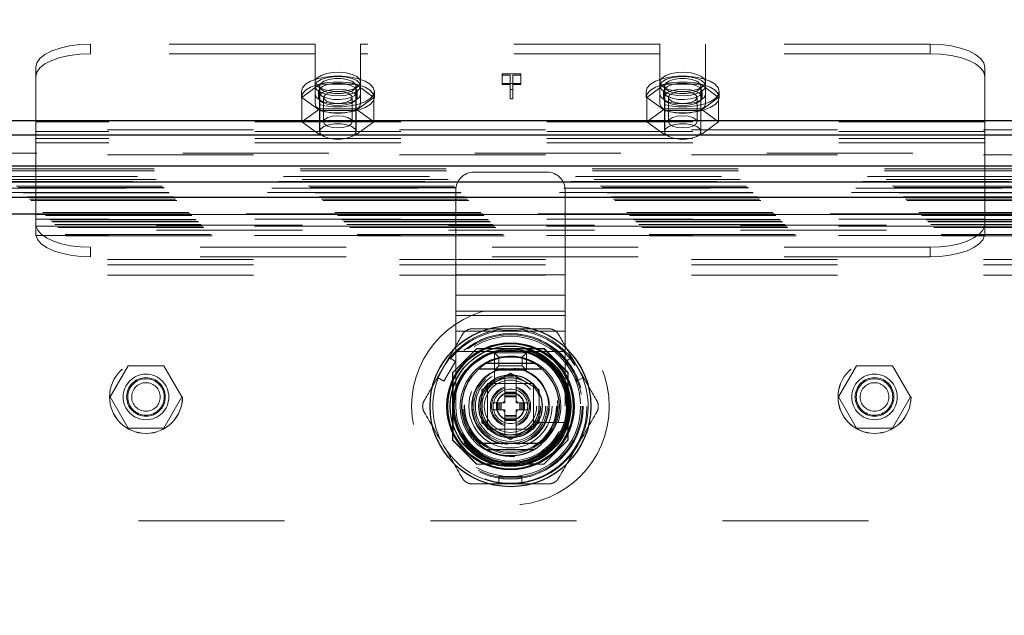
# Model space of a CAD drawing. Header units: inches. Extents: x 0.2 to 10.8, y 0.2 to 8.2.
# Tile 46 of 86: x 3.273 to 3.948, y 5.041 to 5.449. Entities that reach past the tile are written whole.
import ezdxf

# ---------------------------------------------------------------- set-up
doc = ezdxf.new("R2010")
doc.units = ezdxf.units.IN
doc.header["$MEASUREMENT"] = 0
doc.linetypes.add('HIDDEN', pattern=[0.075, 0.05, -0.025])
doc.layers.add('DIMENSIONS', color=140, linetype='Continuous')
doc.layers.add('SLD-0', color=179, linetype='Continuous')
doc.styles.add('SLDTEXTSTYLE0', font='TXT', dxfattribs={"width": 0.7})
doc.dimstyles.new('SLDDIMSTYLE0', dxfattribs={"dimtxt": 0.084961, "dimasz": 0.13, "dimexe": 0, "dimexo": 0.0625, "dimgap": 0.02124, "dimtad": 0, "dimtih": 1, "dimtoh": 1, "dimlfac": 10, "dimrnd": 1e-09, "dimzin": 12, "dimdsep": 46, "dimtxsty": 'SLDTEXTSTYLE0', "dimsah": 1, "dimcen": 0.09, "dimadec": 0, "dimazin": 3, "dimtfac": 1, "dimtofl": 0, "dimtmove": 0, "dimatfit": 3, "dimfxl": 0, "dimfrac": 2, "dimtolj": 1, "dimtzin": 12, "dimarcsym": 0})

# ---------------------------------------------------------------- blocks, each defined once
blk = doc.blocks.new('_D')
at = {"layer": 'DIMENSIONS'}
for p, q in [((2.90067, 5.09079), (2.90067, 6.14808)), ((4.3181, 5.09079), (4.3181, 6.14808)), ((2.90067, 6.02308), (3.33208, 6.02308)), ((3.44721, 6.02308), (3.41868, 6.02308)), ((3.41868, 6.02308), (3.41868, 5.88805)), ((3.77036, 6.02308), (3.79889, 6.02308)), ((3.79889, 6.02308), (3.79889, 5.88805)), ((4.3181, 6.02308), (3.88549, 6.02308)), ((3.41868, 5.88805), (3.44721, 5.88805)), ((3.79889, 5.88805), (3.77036, 5.88805))]:
    blk.add_line(p, q, dxfattribs=at)
for points in [[(2.90067, 6.02308), (3.03067, 6.00308), (3.03067, 6.04308)], [(4.3181, 6.02308), (4.1881, 6.04308), (4.1881, 6.00308)]]:
    blk.add_solid(points, dxfattribs=at)
at = {"layer": 'DIMENSIONS', "char_height": 0.083333, "attachment_point": 1, "style": 'SLDTEXTSTYLE0'}
for s, insert in [('14.17', (3.44721, 6.14952)), ('360.0', (3.44721, 5.99547))]:
    blk.add_mtext(s, dxfattribs=dict(at, insert=insert))

msp = doc.modelspace()

# ---------------------------------------------------------------- linework, layer by layer
at = {"layer": 'SLD-0', "linetype": 'HIDDEN', "lineweight": 18}
for p, q in [((3.475682, 5.432259), (3.321907, 5.432259)), ((3.321907, 5.425734), (3.321907, 5.432259)), ((3.475682, 5.397921), (3.475682, 5.432259)), ((3.506932, 5.397921), (3.506932, 5.432259)), ((3.711882, 5.432259), (3.506932, 5.432259)), ((3.711882, 5.397921), (3.711882, 5.432259)), ((3.743132, 5.397921), (3.743132, 5.432259)), ((3.896907, 5.432259), (3.743132, 5.432259)), ((3.896907, 5.432259), (3.896907, 5.425734)), ((3.475682, 5.425734), (3.321907, 5.425734)), ((3.711882, 5.425734), (3.506932, 5.425734)), ((3.896907, 5.425734), (3.743132, 5.425734)), ((3.284407, 5.378925), (3.284407, 5.416411)), ((3.934407, 5.378925), (3.934407, 5.416411)), ((3.603837, 5.411847), (3.616694, 5.411847)), ((3.603837, 5.41108), (3.603837, 5.411847)), ((3.609319, 5.41108), (3.603837, 5.41108)), ((3.603837, 5.41108), (3.603837, 5.404554)), ((3.609319, 5.401281), (3.609319, 5.41108)), ((3.611095, 5.41108), (3.611095, 5.401281)), ((3.616694, 5.41108), (3.611095, 5.41108)), ((3.616694, 5.411847), (3.616694, 5.41108)), ((3.616694, 5.41108), (3.616694, 5.404554)), ((3.479009, 5.404779), (3.466712, 5.395777)), ((3.478807, 5.403549), (3.478807, 5.372395)), ((3.503604, 5.404779), (3.479009, 5.404779)), ((3.479009, 5.404779), (3.479009, 5.388012)), ((3.515902, 5.395777), (3.503604, 5.404779)), ((3.503604, 5.404779), (3.503604, 5.388012)), ((3.503807, 5.372395), (3.503807, 5.403549)), ((3.616694, 5.405321), (3.603837, 5.405321)), ((3.603837, 5.404554), (3.609319, 5.404554)), ((3.611095, 5.404554), (3.616694, 5.404554)), ((3.715209, 5.404779), (3.702912, 5.395777)), ((3.715007, 5.403549), (3.715007, 5.372395)), ((3.739804, 5.404779), (3.715209, 5.404779)), ((3.715209, 5.404779), (3.715209, 5.388012)), ((3.752102, 5.395777), (3.739804, 5.404779)), ((3.739804, 5.404779), (3.739804, 5.388012)), ((3.740007, 5.372395), (3.740007, 5.403549)), ((3.466307, 5.399856), (3.466307, 5.395777)), ((3.466712, 5.395777), (3.466712, 5.379011)), ((3.466712, 5.395777), (3.479009, 5.386776)), ((3.475682, 5.397921), (3.475682, 5.391396)), ((3.478057, 5.399856), (3.478057, 5.395777)), ((3.481512, 5.395777), (3.481512, 5.379011)), ((3.501102, 5.379011), (3.501102, 5.395777)), ((3.503604, 5.386776), (3.515902, 5.395777)), ((3.504557, 5.395777), (3.504557, 5.399856)), ((3.506932, 5.397921), (3.506932, 5.391396)), ((3.515902, 5.395777), (3.515902, 5.379011)), ((3.516307, 5.395777), (3.516307, 5.399856)), ((3.611095, 5.401281), (3.609319, 5.401281)), ((3.609319, 5.401281), (3.609319, 5.394756)), ((3.611095, 5.401281), (3.611095, 5.394756)), ((3.702507, 5.399856), (3.702507, 5.395777)), ((3.702912, 5.395777), (3.702912, 5.379011)), ((3.702912, 5.395777), (3.715209, 5.386776)), ((3.711882, 5.397921), (3.711882, 5.391396)), ((3.714257, 5.399856), (3.714257, 5.395777)), ((3.717712, 5.395777), (3.717712, 5.379011)), ((3.737302, 5.379011), (3.737302, 5.395777)), ((3.739804, 5.386776), (3.752102, 5.395777)), ((3.740757, 5.395777), (3.740757, 5.399856)), ((3.743132, 5.397921), (3.743132, 5.391396)), ((3.752102, 5.395777), (3.752102, 5.379011)), ((3.752507, 5.395777), (3.752507, 5.399856)), ((3.609319, 5.394756), (3.611095, 5.394756)), ((3.479009, 5.388012), (3.466712, 5.379011)), ((3.503604, 5.388012), (3.479009, 5.388012)), ((3.479009, 5.386776), (3.479009, 5.370009)), ((3.479009, 5.386776), (3.503604, 5.386776)), ((3.515902, 5.379011), (3.503604, 5.388012)), ((3.503604, 5.386776), (3.503604, 5.370009)), ((3.715209, 5.388012), (3.702912, 5.379011)), ((3.739804, 5.388012), (3.715209, 5.388012)), ((3.715209, 5.386776), (3.715209, 5.370009)), ((3.715209, 5.386776), (3.739804, 5.386776)), ((3.752102, 5.379011), (3.739804, 5.388012)), ((3.739804, 5.386776), (3.739804, 5.370009)), ((3.934407, 5.378925), (3.284407, 5.378925)), ((3.284407, 5.364572), (3.284407, 5.378925)), ((3.466712, 5.379011), (3.479009, 5.370009)), ((3.503604, 5.370009), (3.515902, 5.379011)), ((3.702912, 5.379011), (3.715209, 5.370009)), ((3.739804, 5.370009), (3.752102, 5.379011)), ((3.934407, 5.364572), (3.934407, 5.378925)), ((2.733607, 5.373459), (4.485207, 5.373459)), ((2.733607, 5.370196), (4.485207, 5.370196)), ((3.934407, 5.372399), (3.284407, 5.372399)), ((3.479009, 5.370009), (3.503604, 5.370009)), ((3.715209, 5.370009), (3.739804, 5.370009)), ((3.934407, 5.367615), (3.284407, 5.367615)), ((3.934407, 5.364572), (3.284407, 5.364572)), ((3.284407, 5.312369), (3.284407, 5.364572)), ((3.934407, 5.312369), (3.934407, 5.364572)), ((4.485207, 5.357586), (2.733607, 5.357586)), ((2.733607, 5.356467), (4.485207, 5.356467)), ((4.553997, 5.341514), (2.664768, 5.341514)), ((2.6656, 5.346863), (4.553165, 5.346863)), ((2.665728, 5.345503), (4.553037, 5.345503)), ((3.634544, 5.344532), (3.584544, 5.344532)), ((2.666799, 5.339421), (4.551966, 5.339421)), ((4.550785, 5.338234), (2.667962, 5.338234)), ((2.671299, 5.334921), (4.547466, 5.334921)), ((2.672276, 5.333945), (4.546489, 5.333945)), ((2.672455, 5.333765), (4.54631, 5.333765)), ((4.546032, 5.333492), (2.672748, 5.333492)), ((2.675576, 5.330641), (4.543195, 5.330641)), ((4.543096, 5.330612), (2.675669, 5.330612)), ((2.675856, 5.330365), (4.542909, 5.330365)), ((2.678638, 5.327582), (4.540126, 5.327582)), ((3.572044, 5.274117), (3.572044, 5.332032)), ((3.647044, 5.274117), (3.647044, 5.332032)), ((2.678871, 5.327317), (4.539893, 5.327317)), ((4.539562, 5.327067), (2.679203, 5.327067)), ((2.680201, 5.326019), (4.538564, 5.326019)), ((2.681078, 5.325142), (4.537687, 5.325142)), ((2.689339, 5.316881), (4.529426, 5.316881)), ((2.690339, 5.315881), (4.528426, 5.315881)), ((4.528408, 5.315889), (2.690364, 5.315889)), ((4.528199, 5.315691), (2.690539, 5.315691)), ((2.690839, 5.315381), (4.527926, 5.315381)), ((2.690839, 5.315381), (4.527926, 5.315381)), ((2.691339, 5.314881), (4.527426, 5.314881)), ((2.691341, 5.314866), (4.527436, 5.314866)), ((2.767166, 5.315504), (4.451666, 5.315504)), ((3.934407, 5.315412), (3.284407, 5.315412)), ((2.694089, 5.312131), (4.524676, 5.312131)), ((2.694089, 5.312131), (4.524676, 5.312131)), ((2.694378, 5.311842), (4.524387, 5.311842)), ((2.695493, 5.310727), (4.523272, 5.310727)), ((2.695839, 5.310381), (4.522926, 5.310381)), ((2.697458, 5.308737), (4.521331, 5.308737)), ((2.697508, 5.308685), (4.521242, 5.308685)), ((2.698635, 5.307586), (4.52013, 5.307586)), ((2.767166, 5.308304), (4.451666, 5.308304)), ((3.934407, 5.312369), (3.284407, 5.312369)), ((3.284407, 5.310499), (3.284407, 5.312369)), ((3.284407, 5.302781), (3.284407, 5.310499)), ((3.934278, 5.307585), (3.284535, 5.307585)), ((3.934407, 5.310499), (3.934407, 5.312369)), ((3.934407, 5.310499), (3.934407, 5.302781)), ((2.699562, 5.306658), (4.519203, 5.306658)), ((2.704471, 5.301749), (4.514294, 5.301749)), ((2.705313, 5.300869), (4.513431, 5.300869)), ((2.767166, 5.304704), (4.451666, 5.304704)), ((2.767166, 5.304704), (4.451666, 5.304704)), ((3.934278, 5.301059), (3.284535, 5.301059)), ((3.321907, 5.293047), (3.321907, 5.286521)), ((3.896907, 5.293047), (3.321907, 5.293047)), ((3.896907, 5.286521), (3.896907, 5.293047)), ((2.733607, 5.28469), (4.485207, 5.28469)), ((2.733607, 5.28469), (4.485207, 5.28469)), ((2.733607, 5.28109), (4.485207, 5.28109)), ((3.896907, 5.286521), (3.321907, 5.286521)), ((2.733607, 5.27389), (4.485207, 5.27389)), ((3.647044, 5.274117), (3.572044, 5.274117)), ((3.572044, 5.260211), (3.572044, 5.274117)), ((3.647044, 5.274117), (3.572044, 5.274117)), ((3.647044, 5.260211), (3.647044, 5.274117)), ((3.647044, 5.260211), (3.572044, 5.260211)), ((3.572044, 5.249344), (3.572044, 5.260211)), ((3.647044, 5.249344), (3.647044, 5.260211)), ((3.647044, 5.249344), (3.572044, 5.249344)), ((3.572044, 5.221532), (3.572044, 5.249344)), ((3.647044, 5.221532), (3.647044, 5.249344)), ((3.647044, 5.246306), (3.572044, 5.246306)), ((3.647044, 5.235438), (3.572044, 5.235438)), ((3.586266, 5.223404), (3.569816, 5.206954)), ((3.572044, 5.184032), (3.572044, 5.221532)), ((3.647044, 5.221532), (3.572044, 5.221532)), ((3.647044, 5.221532), (3.572044, 5.221532)), ((3.586446, 5.223584), (3.586266, 5.223404)), ((3.632465, 5.223404), (3.586266, 5.223404)), ((3.632645, 5.223584), (3.586446, 5.223584)), ((3.627587, 5.223404), (3.591504, 5.223404)), ((3.598544, 5.208782), (3.598544, 5.220782)), ((3.601544, 5.217782), (3.598544, 5.220782)), ((3.598544, 5.220782), (3.620544, 5.220782)), ((3.617544, 5.217782), (3.620544, 5.220782)), ((3.620544, 5.220782), (3.620544, 5.208782)), ((3.648916, 5.206954), (3.632465, 5.223404)), ((3.649096, 5.207134), (3.632645, 5.223584)), ((3.647044, 5.184032), (3.647044, 5.221532)), ((3.567454, 5.217428), (3.55958, 5.20379)), ((3.564011, 5.201232), (3.571885, 5.21487)), ((3.571885, 5.21487), (3.567454, 5.217428)), ((3.598522, 5.216672), (3.598522, 5.200343)), ((3.601544, 5.211782), (3.601544, 5.217782)), ((3.601544, 5.217782), (3.617544, 5.217782)), ((3.617544, 5.217782), (3.617544, 5.211782)), ((3.651638, 5.217428), (3.647206, 5.21487)), ((3.647206, 5.21487), (3.65508, 5.201232)), ((3.651638, 5.217428), (3.659512, 5.20379)), ((3.347602, 5.211754), (3.335304, 5.190454)), ((3.372197, 5.211754), (3.347602, 5.211754)), ((3.384494, 5.190454), (3.372197, 5.211754)), ((3.569816, 5.206954), (3.569816, 5.160755)), ((3.569996, 5.207134), (3.569996, 5.160935)), ((3.589861, 5.195399), (3.609546, 5.206765)), ((3.601544, 5.211782), (3.598544, 5.208782)), ((3.620544, 5.208782), (3.598544, 5.208782)), ((3.617544, 5.211782), (3.601544, 5.211782)), ((3.609546, 5.206765), (3.629231, 5.195399)), ((3.617544, 5.211782), (3.620544, 5.208782)), ((3.648916, 5.160755), (3.648916, 5.206954)), ((3.649096, 5.160935), (3.649096, 5.207134)), ((3.846568, 5.211754), (3.834271, 5.190454)), ((3.871163, 5.211754), (3.846568, 5.211754)), ((3.883461, 5.190454), (3.871163, 5.211754)), ((3.564011, 5.201232), (3.55958, 5.20379)), ((3.570176, 5.202076), (3.570176, 5.165993)), ((3.625294, 5.199782), (3.593794, 5.199782)), ((3.593794, 5.199782), (3.593794, 5.168282)), ((3.621026, 5.199782), (3.598066, 5.199782)), ((3.605609, 5.204492), (3.605609, 5.19368)), ((3.613483, 5.204492), (3.613483, 5.19368)), ((3.625294, 5.168282), (3.625294, 5.199782)), ((3.648916, 5.165993), (3.648916, 5.202076)), ((3.659512, 5.20379), (3.65508, 5.201232)), ((3.589861, 5.172669), (3.589861, 5.195399)), ((3.593798, 5.195514), (3.593798, 5.172554)), ((3.605609, 5.19368), (3.613483, 5.19368)), ((3.605609, 5.19368), (3.605609, 5.192893)), ((3.605609, 5.192893), (3.613483, 5.192893)), ((3.605609, 5.192893), (3.605609, 5.192547)), ((3.613483, 5.19368), (3.613483, 5.192893)), ((3.613483, 5.192893), (3.613483, 5.192547)), ((3.625294, 5.172554), (3.625294, 5.195514)), ((3.629231, 5.195399), (3.629231, 5.172669)), ((3.335304, 5.190454), (3.347602, 5.169154)), ((3.372197, 5.169154), (3.384494, 5.190454)), ((3.597735, 5.181672), (3.597735, 5.186397)), ((3.597735, 5.186397), (3.5999, 5.186397)), ((3.5999, 5.181672), (3.5999, 5.186397)), ((3.5999, 5.186397), (3.600687, 5.186397)), ((3.600687, 5.181672), (3.600687, 5.186397)), ((3.600687, 5.186397), (3.601033, 5.186397)), ((3.601033, 5.186397), (3.60231, 5.186397)), ((3.601033, 5.181672), (3.601033, 5.186397)), ((3.60231, 5.186397), (3.603145, 5.186397)), ((3.60231, 5.181672), (3.60231, 5.186397)), ((3.603145, 5.186397), (3.605609, 5.186397)), ((3.603145, 5.181672), (3.603145, 5.186397)), ((3.605609, 5.192547), (3.605609, 5.19127)), ((3.605609, 5.192547), (3.613483, 5.192547)), ((3.605609, 5.19127), (3.605609, 5.190435)), ((3.605609, 5.19127), (3.613483, 5.19127)), ((3.605609, 5.190435), (3.613483, 5.190435)), ((3.605609, 5.190435), (3.605609, 5.186397)), ((3.613483, 5.192547), (3.613483, 5.19127)), ((3.613483, 5.19127), (3.613483, 5.190435)), ((3.613483, 5.190435), (3.613483, 5.186397)), ((3.613483, 5.186397), (3.615946, 5.186397)), ((3.615946, 5.181672), (3.615946, 5.186397)), ((3.615946, 5.186397), (3.616781, 5.186397)), ((3.616781, 5.186397), (3.618058, 5.186397)), ((3.616781, 5.181672), (3.616781, 5.186397)), ((3.618058, 5.181672), (3.618058, 5.186397)), ((3.618058, 5.186397), (3.618404, 5.186397)), ((3.618404, 5.181672), (3.618404, 5.186397)), ((3.618404, 5.186397), (3.619191, 5.186397)), ((3.619191, 5.181672), (3.619191, 5.186397)), ((3.619191, 5.186397), (3.621357, 5.186397)), ((3.621357, 5.181672), (3.621357, 5.186397)), ((3.834271, 5.190454), (3.846568, 5.169154)), ((3.871163, 5.169154), (3.883461, 5.190454)), ((3.597735, 5.181672), (3.5999, 5.181672)), ((3.5999, 5.181672), (3.600687, 5.181672)), ((3.600687, 5.181672), (3.601033, 5.181672)), ((3.601033, 5.181672), (3.60231, 5.181672)), ((3.60231, 5.181672), (3.603145, 5.181672)), ((3.603145, 5.181672), (3.605609, 5.181672)), ((3.605609, 5.181672), (3.605609, 5.177634)), ((3.613483, 5.181672), (3.613483, 5.177634)), ((3.613483, 5.181672), (3.615946, 5.181672)), ((3.615946, 5.181672), (3.616781, 5.181672)), ((3.616781, 5.181672), (3.618058, 5.181672)), ((3.618058, 5.181672), (3.618404, 5.181672)), ((3.618404, 5.181672), (3.619191, 5.181672)), ((3.619191, 5.181672), (3.621357, 5.181672)), ((3.609546, 5.161304), (3.589861, 5.172669)), ((3.605609, 5.177634), (3.605609, 5.176799)), ((3.605609, 5.177634), (3.613483, 5.177634)), ((3.605609, 5.176799), (3.605609, 5.175522)), ((3.605609, 5.176799), (3.613483, 5.176799)), ((3.605609, 5.175522), (3.613483, 5.175522)), ((3.605609, 5.175522), (3.605609, 5.175176)), ((3.605609, 5.175176), (3.613483, 5.175176)), ((3.605609, 5.175176), (3.605609, 5.174389)), ((3.605609, 5.174389), (3.613483, 5.174389)), ((3.605609, 5.174389), (3.605609, 5.163577)), ((3.629231, 5.172669), (3.609546, 5.161304)), ((3.613483, 5.177634), (3.613483, 5.176799)), ((3.613483, 5.176799), (3.613483, 5.175522)), ((3.613483, 5.175522), (3.613483, 5.175176)), ((3.613483, 5.175176), (3.613483, 5.174389)), ((3.613483, 5.174389), (3.613483, 5.163577)), ((3.625855, 5.173011), (3.642183, 5.173011)), ((3.347602, 5.169154), (3.372197, 5.169154)), ((3.593794, 5.168282), (3.625294, 5.168282)), ((3.598066, 5.168286), (3.621026, 5.168286)), ((3.846568, 5.169154), (3.871163, 5.169154)), ((3.569816, 5.160755), (3.586266, 5.144304)), ((3.569996, 5.160935), (3.586446, 5.144484)), ((3.632465, 5.144304), (3.648916, 5.160755)), ((3.648916, 5.160755), (3.649096, 5.160935)), ((3.586266, 5.144304), (3.632465, 5.144304)), ((3.586446, 5.144484), (3.632645, 5.144484)), ((3.591504, 5.144664), (3.627587, 5.144664)), ((3.601672, 5.130885), (3.601672, 5.136002)), ((3.61742, 5.136002), (3.601672, 5.136002)), ((3.61742, 5.130885), (3.61742, 5.136002)), ((3.61742, 5.130885), (3.601672, 5.130885)), ((2.954666, 5.105504), (4.264166, 5.105504))]:
    msp.add_line(p, q, dxfattribs=at)
at = {"layer": 'SLD-0', "linetype": 'Continuous', "lineweight": 25}
for p, q in [((2.733607, 5.379985), (4.485207, 5.379985)), ((2.733607, 5.370196), (4.485207, 5.370196)), ((4.553997, 5.348604), (2.664768, 5.348604)), ((4.543096, 5.337703), (2.675669, 5.337703)), ((4.539562, 5.327067), (2.679203, 5.327067)), ((3.59312, 5.213562), (3.625971, 5.213562)), ((3.59312, 5.154507), (3.625971, 5.154507))]:
    msp.add_line(p, q, dxfattribs=at)
at = {"layer": 'SLD-0', "linetype": 'HIDDEN', "lineweight": 18, "flags": 128}
for points in [[(3.321907, 5.432259), (3.314591, 5.431955), (3.307556, 5.431053), (3.301073, 5.429588), (3.29539, 5.427617), (3.290727, 5.425216), (3.287261, 5.422476), (3.285127, 5.419503), (3.284407, 5.416411)], [(3.934407, 5.416411), (3.933686, 5.419503), (3.931552, 5.422476), (3.928087, 5.425216), (3.923423, 5.427617), (3.917741, 5.429588), (3.911257, 5.431053), (3.904223, 5.431955), (3.896907, 5.432259)], [(3.284407, 5.409885), (3.285127, 5.412977), (3.287261, 5.41595), (3.290727, 5.41869), (3.29539, 5.421092), (3.301073, 5.423063), (3.307556, 5.424527), (3.314591, 5.425429), (3.321907, 5.425734)], [(3.896907, 5.425734), (3.904223, 5.425429), (3.911257, 5.424527), (3.917741, 5.423063), (3.923423, 5.421092), (3.928087, 5.41869), (3.931552, 5.41595), (3.933686, 5.412977), (3.934407, 5.409885)], [(3.466307, 5.399856), (3.467033, 5.402384), (3.46917, 5.404766), (3.472594, 5.406862), (3.477105, 5.408551), (3.482442, 5.409735), (3.488293, 5.410344), (3.49432, 5.410344), (3.500172, 5.409735), (3.505508, 5.408551), (3.51002, 5.406862), (3.513443, 5.404766), (3.51558, 5.402384), (3.516307, 5.399856), (3.51558, 5.397327), (3.513443, 5.394946), (3.51002, 5.39285), (3.505508, 5.391161), (3.500172, 5.389977), (3.49432, 5.389367), (3.488293, 5.389367), (3.482442, 5.389977), (3.477105, 5.391161), (3.472594, 5.39285), (3.46917, 5.394946), (3.467033, 5.397327), (3.466307, 5.399856)], [(3.506932, 5.406381), (3.506238, 5.408328), (3.504217, 5.410101), (3.501049, 5.411544), (3.497015, 5.412528), (3.492474, 5.412966), (3.48783, 5.412819), (3.483494, 5.4121), (3.479853, 5.410873), (3.477229, 5.409246), (3.475856, 5.407365), (3.475856, 5.405397), (3.477229, 5.403516), (3.479853, 5.40189), (3.483494, 5.400662), (3.48783, 5.399943), (3.492474, 5.399796), (3.497015, 5.400234), (3.501049, 5.401218), (3.504217, 5.402661), (3.506238, 5.404435), (3.506932, 5.406381)], [(3.506932, 5.403549), (3.506238, 5.405495), (3.504217, 5.407269), (3.501049, 5.408712), (3.497015, 5.409696), (3.492474, 5.410134), (3.48783, 5.409987), (3.483494, 5.409268), (3.479853, 5.40804), (3.477229, 5.406414), (3.475856, 5.404533), (3.475856, 5.402565), (3.477229, 5.400684), (3.479853, 5.399057), (3.483494, 5.39783), (3.48783, 5.397111), (3.492474, 5.396964), (3.497015, 5.397402), (3.501049, 5.398386), (3.504217, 5.399829), (3.506238, 5.401603), (3.506932, 5.403549)], [(3.503807, 5.403549), (3.503053, 5.405356), (3.500882, 5.406945), (3.497557, 5.408124), (3.493477, 5.408751), (3.489136, 5.408751), (3.485057, 5.408124), (3.481731, 5.406945), (3.479561, 5.405356), (3.478807, 5.403549), (3.479561, 5.401742), (3.481731, 5.400153), (3.485057, 5.398974), (3.489136, 5.398346), (3.493477, 5.398346), (3.497557, 5.398974), (3.500882, 5.400153), (3.503053, 5.401742), (3.503807, 5.403549)], [(3.702507, 5.399856), (3.703233, 5.402384), (3.70537, 5.404766), (3.708794, 5.406862), (3.713305, 5.408551), (3.718642, 5.409735), (3.724493, 5.410344), (3.73052, 5.410344), (3.736372, 5.409735), (3.741708, 5.408551), (3.74622, 5.406862), (3.749643, 5.404766), (3.75178, 5.402384), (3.752507, 5.399856), (3.75178, 5.397327), (3.749643, 5.394946), (3.74622, 5.39285), (3.741708, 5.391161), (3.736372, 5.389977), (3.73052, 5.389367), (3.724493, 5.389367), (3.718642, 5.389977), (3.713305, 5.391161), (3.708794, 5.39285), (3.70537, 5.394946), (3.703233, 5.397327), (3.702507, 5.399856)], [(3.743132, 5.406381), (3.742438, 5.408328), (3.740417, 5.410101), (3.737249, 5.411544), (3.733215, 5.412528), (3.728674, 5.412966), (3.72403, 5.412819), (3.719694, 5.4121), (3.716053, 5.410873), (3.713429, 5.409246), (3.712056, 5.407365), (3.712056, 5.405397), (3.713429, 5.403516), (3.716053, 5.40189), (3.719694, 5.400662), (3.72403, 5.399943), (3.728674, 5.399796), (3.733215, 5.400234), (3.737249, 5.401218), (3.740417, 5.402661), (3.742438, 5.404435), (3.743132, 5.406381)], [(3.743132, 5.403549), (3.742438, 5.405495), (3.740417, 5.407269), (3.737249, 5.408712), (3.733215, 5.409696), (3.728674, 5.410134), (3.72403, 5.409987), (3.719694, 5.409268), (3.716053, 5.40804), (3.713429, 5.406414), (3.712056, 5.404533), (3.712056, 5.402565), (3.713429, 5.400684), (3.716053, 5.399057), (3.719694, 5.39783), (3.72403, 5.397111), (3.728674, 5.396964), (3.733215, 5.397402), (3.737249, 5.398386), (3.740417, 5.399829), (3.742438, 5.401603), (3.743132, 5.403549)], [(3.740007, 5.403549), (3.739253, 5.405356), (3.737082, 5.406945), (3.733757, 5.408124), (3.729677, 5.408751), (3.725336, 5.408751), (3.721257, 5.408124), (3.717931, 5.406945), (3.715761, 5.405356), (3.715007, 5.403549), (3.715761, 5.401742), (3.717931, 5.400153), (3.721257, 5.398974), (3.725336, 5.398346), (3.729677, 5.398346), (3.733757, 5.398974), (3.737082, 5.400153), (3.739253, 5.401742), (3.740007, 5.403549)], [(3.466307, 5.395777), (3.467033, 5.398306), (3.46917, 5.400687), (3.472594, 5.402784), (3.477105, 5.404473), (3.482442, 5.405656), (3.488293, 5.406266), (3.49432, 5.406266), (3.500172, 5.405656), (3.505508, 5.404473), (3.51002, 5.402784), (3.513443, 5.400687), (3.51558, 5.398306), (3.516307, 5.395777), (3.51558, 5.393249), (3.513443, 5.390867), (3.51002, 5.388771), (3.505508, 5.387082), (3.500172, 5.385898), (3.49432, 5.385289), (3.488293, 5.385289), (3.482442, 5.385898), (3.477105, 5.387082), (3.472594, 5.388771), (3.46917, 5.390867), (3.467033, 5.393249), (3.466307, 5.395777)], [(3.478057, 5.399856), (3.478775, 5.401674), (3.480851, 5.403295), (3.48406, 5.404544), (3.488054, 5.405284), (3.492401, 5.405436), (3.496629, 5.404984), (3.500281, 5.403976), (3.50296, 5.402521), (3.504376, 5.400777), (3.504376, 5.398934), (3.50296, 5.397191), (3.500281, 5.395736), (3.496629, 5.394728), (3.492401, 5.394275), (3.488054, 5.394427), (3.48406, 5.395168), (3.480851, 5.396416), (3.478775, 5.398038), (3.478057, 5.399856)], [(3.702507, 5.395777), (3.703233, 5.398306), (3.70537, 5.400687), (3.708794, 5.402784), (3.713305, 5.404473), (3.718642, 5.405656), (3.724493, 5.406266), (3.73052, 5.406266), (3.736372, 5.405656), (3.741708, 5.404473), (3.74622, 5.402784), (3.749643, 5.400687), (3.75178, 5.398306), (3.752507, 5.395777), (3.75178, 5.393249), (3.749643, 5.390867), (3.74622, 5.388771), (3.741708, 5.387082), (3.736372, 5.385898), (3.73052, 5.385289), (3.724493, 5.385289), (3.718642, 5.385898), (3.713305, 5.387082), (3.708794, 5.388771), (3.70537, 5.390867), (3.703233, 5.393249), (3.702507, 5.395777)], [(3.714257, 5.399856), (3.714975, 5.401674), (3.717051, 5.403295), (3.72026, 5.404544), (3.724254, 5.405284), (3.728601, 5.405436), (3.732829, 5.404984), (3.736481, 5.403976), (3.73916, 5.402521), (3.740576, 5.400777), (3.740576, 5.398934), (3.73916, 5.397191), (3.736481, 5.395736), (3.732829, 5.394728), (3.728601, 5.394275), (3.724254, 5.394427), (3.72026, 5.395168), (3.717051, 5.396416), (3.714975, 5.398038), (3.714257, 5.399856)], [(3.506932, 5.397921), (3.506167, 5.395881), (3.503948, 5.39404), (3.500491, 5.392579), (3.496135, 5.391641), (3.491307, 5.391318), (3.486478, 5.391641), (3.482123, 5.392579), (3.478666, 5.39404), (3.476447, 5.395881), (3.475682, 5.397921)], [(3.478057, 5.395777), (3.478775, 5.397596), (3.480851, 5.399217), (3.48406, 5.400465), (3.488054, 5.401206), (3.492401, 5.401358), (3.496629, 5.400905), (3.500281, 5.399897), (3.50296, 5.398442), (3.504376, 5.396699), (3.504376, 5.394856), (3.50296, 5.393112), (3.500281, 5.391658), (3.496629, 5.390649), (3.492401, 5.390197), (3.488054, 5.390349), (3.48406, 5.391089), (3.480851, 5.392338), (3.478775, 5.393959), (3.478057, 5.395777)], [(3.496204, 5.399362), (3.492585, 5.399881), (3.488772, 5.399776), (3.485344, 5.399061), (3.482824, 5.397847), (3.481596, 5.396318), (3.481846, 5.394706), (3.483536, 5.393257), (3.486409, 5.392192), (3.490028, 5.391673), (3.493842, 5.391779), (3.49727, 5.392493), (3.49979, 5.393708), (3.501018, 5.395237), (3.500768, 5.396849), (3.499078, 5.398297), (3.496204, 5.399362)], [(3.743132, 5.397921), (3.742367, 5.395881), (3.740148, 5.39404), (3.736691, 5.392579), (3.732335, 5.391641), (3.727507, 5.391318), (3.722678, 5.391641), (3.718323, 5.392579), (3.714866, 5.39404), (3.712647, 5.395881), (3.711882, 5.397921)], [(3.714257, 5.395777), (3.714975, 5.397596), (3.717051, 5.399217), (3.72026, 5.400465), (3.724254, 5.401206), (3.728601, 5.401358), (3.732829, 5.400905), (3.736481, 5.399897), (3.73916, 5.398442), (3.740576, 5.396699), (3.740576, 5.394856), (3.73916, 5.393112), (3.736481, 5.391658), (3.732829, 5.390649), (3.728601, 5.390197), (3.724254, 5.390349), (3.72026, 5.391089), (3.717051, 5.392338), (3.714975, 5.393959), (3.714257, 5.395777)], [(3.732404, 5.399362), (3.728785, 5.399881), (3.724972, 5.399776), (3.721544, 5.399061), (3.719024, 5.397847), (3.717796, 5.396318), (3.718046, 5.394706), (3.719736, 5.393257), (3.722609, 5.392192), (3.726228, 5.391673), (3.730042, 5.391779), (3.73347, 5.392493), (3.73599, 5.393708), (3.737218, 5.395237), (3.736968, 5.396849), (3.735278, 5.398297), (3.732404, 5.399362)], [(3.506932, 5.391396), (3.506167, 5.389355), (3.503948, 5.387515), (3.500491, 5.386054), (3.496135, 5.385116), (3.491307, 5.384793), (3.486478, 5.385116), (3.482123, 5.386054), (3.478666, 5.387515), (3.476447, 5.389355), (3.475682, 5.391396)], [(3.711882, 5.391396), (3.712647, 5.389355), (3.714866, 5.387515), (3.718323, 5.386054), (3.722678, 5.385116), (3.727507, 5.384793), (3.732335, 5.385116), (3.736691, 5.386054), (3.740148, 5.387515), (3.742367, 5.389355), (3.743132, 5.391396)], [(3.501102, 5.379011), (3.500356, 5.380595), (3.498233, 5.381938), (3.495055, 5.382835), (3.491307, 5.38315), (3.487558, 5.382835), (3.484381, 5.381938), (3.482257, 5.380595), (3.481512, 5.379011), (3.482257, 5.377427), (3.484381, 5.376084), (3.487558, 5.375186), (3.491307, 5.374871), (3.495055, 5.375186), (3.498233, 5.376084), (3.500356, 5.377427), (3.501102, 5.379011)], [(3.737302, 5.379011), (3.736556, 5.380595), (3.734433, 5.381938), (3.731255, 5.382835), (3.727507, 5.38315), (3.723758, 5.382835), (3.720581, 5.381938), (3.718457, 5.380595), (3.717712, 5.379011), (3.718457, 5.377427), (3.720581, 5.376084), (3.723758, 5.375186), (3.727507, 5.374871), (3.731255, 5.375186), (3.734433, 5.376084), (3.736556, 5.377427), (3.737302, 5.379011)], [(3.503807, 5.372395), (3.503053, 5.374201), (3.500882, 5.37579), (3.497557, 5.37697), (3.493477, 5.377597), (3.489136, 5.377597), (3.485057, 5.37697), (3.481731, 5.37579), (3.479561, 5.374201), (3.478807, 5.372395), (3.479561, 5.370588), (3.481731, 5.368999), (3.485057, 5.36782), (3.489136, 5.367192), (3.493477, 5.367192), (3.497557, 5.36782), (3.500882, 5.368999), (3.503053, 5.370588), (3.503807, 5.372395)], [(3.740007, 5.372395), (3.739253, 5.374201), (3.737082, 5.37579), (3.733757, 5.37697), (3.729677, 5.377597), (3.725336, 5.377597), (3.721257, 5.37697), (3.717931, 5.37579), (3.715761, 5.374201), (3.715007, 5.372395), (3.715761, 5.370588), (3.717931, 5.368999), (3.721257, 5.36782), (3.725336, 5.367192), (3.729677, 5.367192), (3.733757, 5.36782), (3.737082, 5.368999), (3.739253, 5.370588), (3.740007, 5.372395)], [(3.284535, 5.307585), (3.285753, 5.304687), (3.288218, 5.301933), (3.291846, 5.299421), (3.29651, 5.297235), (3.302051, 5.295451), (3.308276, 5.294131), (3.314972, 5.29332), (3.321907, 5.293047)], [(3.896907, 5.293047), (3.903842, 5.29332), (3.910538, 5.294131), (3.916763, 5.295451), (3.922304, 5.297235), (3.926968, 5.299421), (3.930595, 5.301933), (3.933061, 5.304687), (3.934278, 5.307585)], [(3.321907, 5.286521), (3.314972, 5.286795), (3.308276, 5.287605), (3.302051, 5.288925), (3.29651, 5.290709), (3.291846, 5.292895), (3.288218, 5.295408), (3.285753, 5.298161), (3.284535, 5.301059)], [(3.934278, 5.301059), (3.933061, 5.298161), (3.930595, 5.295408), (3.926968, 5.292895), (3.922304, 5.290709), (3.916763, 5.288925), (3.910538, 5.287605), (3.903842, 5.286795), (3.896907, 5.286521)], [(3.567962, 5.217135), (3.567379, 5.21639), (3.563517, 5.210609)], [(3.655575, 5.210609), (3.651712, 5.21639), (3.65113, 5.217135)], [(3.563517, 5.210609), (3.560442, 5.204374), (3.560088, 5.203497)], [(3.659004, 5.203497), (3.65865, 5.204374), (3.655575, 5.210609)], [(3.601672, 5.131471), (3.602608, 5.131339), (3.609546, 5.130885)], [(3.609546, 5.130885), (3.616483, 5.131339), (3.61742, 5.131471)]]:
    msp.add_lwpolyline(points, dxfattribs=at)
at = {"layer": 'SLD-0', "linetype": 'HIDDEN', "lineweight": 18}
for centre, radius in [((3.609546, 5.184034), 0.0677), ((3.609416, 5.183804), 0.0525), ((3.609546, 5.184034), 0.049839), ((3.609546, 5.184034), 0.049803), ((3.609546, 5.184034), 0.049072), ((3.609546, 5.184034), 0.048031), ((3.609546, 5.184034), 0.043504), ((3.609546, 5.184034), 0.043307), ((3.609546, 5.184034), 0.040551), ((3.609546, 5.184034), 0.04011), ((3.609546, 5.184034), 0.038386), ((3.359899, 5.190454), 0.025), ((3.359932, 5.190504), 0.025), ((3.609546, 5.184034), 0.03248), ((3.609546, 5.184034), 0.031693), ((3.609546, 5.184034), 0.031693), ((3.609546, 5.184034), 0.031496), ((3.858866, 5.190454), 0.025), ((3.858899, 5.190504), 0.025), ((3.609546, 5.184034), 0.028543), ((3.609546, 5.184034), 0.025197), ((3.609546, 5.184034), 0.024016), ((3.359899, 5.190454), 0.015625), ((3.359899, 5.190454), 0.01325), ((3.359899, 5.190454), 0.0125), ((3.359899, 5.190454), 0.009795), ((3.609546, 5.184034), 0.020669), ((3.609546, 5.184034), 0.019685), ((3.609546, 5.184034), 0.019488), ((3.609546, 5.184034), 0.017913), ((3.858866, 5.190454), 0.015625), ((3.858866, 5.190454), 0.01325), ((3.858866, 5.190454), 0.0125), ((3.858866, 5.190454), 0.009795), ((3.609546, 5.184034), 0.011811), ((3.609546, 5.184034), 0.009679), ((3.609546, 5.184034), 0.009396)]:
    msp.add_circle(centre, radius, dxfattribs=at)
at = {"layer": 'SLD-0', "linetype": 'Continuous', "lineweight": 25}
for radius in [0.055118, 0.043538, 0.042981, 0.041339, 0.03937, 0.038526, 0.021654]:
    msp.add_circle((3.609546, 5.184034), radius, dxfattribs=at)
at = {"layer": 'SLD-0', "linetype": 'HIDDEN', "lineweight": 18}
for centre, radius, start, end in [((3.584544, 5.332032), 0.0125, 90, 180), ((3.634544, 5.332032), 0.0125, 0, 90), ((3.609546, 5.184034), 0.05315, 90, 141.480376), ((3.609546, 5.184034), 0.05315, 38.519624, 90), ((3.609546, 5.184034), 0.034449, 108.662925, 341.337075), ((3.609546, 5.184034), 0.034449, 341.337075, 108.662925), ((3.609546, 5.184034), 0.026575, 100.98225, 257.559153), ((3.609546, 5.184034), 0.026181, 97.352847, 265.552299), ((3.609546, 5.184034), 0.026181, 0, 84.241248), ((3.609546, 5.184034), 0.026575, 0, 79.259312), ((3.609546, 5.184034), 0.05315, 158.519624, 210), ((3.609546, 5.184034), 0.020763, 100.930248, 101.454093), ((3.609546, 5.184034), 0.020763, 78.545907, 79.069752), ((3.609546, 5.184034), 0.05315, 330, 21.480376), ((3.609546, 5.184034), 0.020763, 138.545907, 161.454093), ((3.609546, 5.184034), 0.01378, 106.60155, 253.39845), ((3.609546, 5.184034), 0.012992, 107.639701, 252.360299), ((3.609546, 5.184034), 0.01378, 286.60155, 73.39845), ((3.609546, 5.184034), 0.012992, 287.639701, 72.360299), ((3.609546, 5.184034), 0.020763, 18.545907, 41.454093), ((3.609546, 5.184034), 0.005496, 135.752499, 154.545168), ((3.609546, 5.184034), 0.005496, 25.454832, 44.247501), ((3.609544, 5.184032), 0.0375, 180, 0), ((3.609546, 5.184034), 0.005496, 205.454832, 224.247501), ((3.609546, 5.184034), 0.005496, 315.752499, 334.545168), ((3.609546, 5.184034), 0.026181, 279.036928, 0), ((3.609546, 5.184034), 0.026575, 281.900537, 0), ((3.609546, 5.184034), 0.020763, 198.545907, 221.454093), ((3.609546, 5.184034), 0.020763, 318.545907, 341.454093), ((3.609546, 5.184034), 0.020763, 258.545907, 259.069752), ((3.609546, 5.184034), 0.020763, 280.930248, 281.454093), ((3.609546, 5.184034), 0.05315, 210, 261.480376), ((3.609546, 5.184034), 0.05315, 278.519624, 330)]:
    msp.add_arc(centre, radius, start, end, dxfattribs=at)
at = {"layer": 'SLD-0', "linetype": 'Continuous', "lineweight": 25}
for radius, start, end in [(0.033789, 60.913704, 119.086296), (0.033465, 130.119167, 229.880833), (0.033465, 310.119167, 49.880833), (0.033789, 240.913704, 299.086296)]:
    msp.add_arc((3.609546, 5.184034), radius, start, end, dxfattribs=at)
at = {"layer": 'SLD-0', "linetype": 'HIDDEN', "lineweight": 18}
for points, knots in [([(3.284407, 5.310499), (3.284407, 5.310186), (3.284408, 5.309883), (3.284415, 5.309299), (3.28442, 5.309019), (3.284439, 5.308513), (3.284453, 5.30828), (3.284488, 5.307883), (3.284509, 5.307717), (3.284535, 5.307585)], [0, 0, 0, 0, 0.25, 0.25, 0.5, 0.5, 0.75, 0.75, 1, 1, 1, 1]), ([(3.934278, 5.307585), (3.934304, 5.307717), (3.934326, 5.307884), (3.934361, 5.308282), (3.934374, 5.308515), (3.934393, 5.309021), (3.934399, 5.309302), (3.934406, 5.309884), (3.934407, 5.310186), (3.934407, 5.310499)], [0, 0, 0, 0, 0.25, 0.25, 0.5, 0.5, 0.75, 0.75, 1, 1, 1, 1]), ([(3.576587, 5.233247), (3.576932, 5.233845), (3.577348, 5.234386), (3.578319, 5.235359), (3.578873, 5.235784), (3.580059, 5.23647), (3.580708, 5.236739), (3.582031, 5.237093), (3.582716, 5.237184), (3.583406, 5.237184)], [0, 0, 0, 0, 0.25, 0.25, 0.5, 0.5, 0.75, 0.75, 1, 1, 1, 1]), ([(3.635686, 5.237184), (3.636376, 5.237184), (3.637053, 5.237095), (3.638381, 5.23674), (3.639026, 5.236473), (3.640213, 5.235788), (3.640771, 5.235361), (3.641738, 5.234392), (3.64216, 5.233845), (3.642505, 5.233247)], [0, 0, 0, 0, 0.25, 0.25, 0.5, 0.5, 0.75, 0.75, 1, 1, 1, 1]), ([(3.598522, 5.220803), (3.598522, 5.220803), (3.598522, 5.22069), (3.598522, 5.220262), (3.598522, 5.219946), (3.598522, 5.219176), (3.598522, 5.218716), (3.598522, 5.217734), (3.598522, 5.217204), (3.598522, 5.216672)], [0, 0, 0, 0, 0.25, 0.25, 0.5, 0.5, 0.75, 0.75, 1, 1, 1, 1]), ([(3.550447, 5.180097), (3.550102, 5.180695), (3.549841, 5.181326), (3.549484, 5.182653), (3.549392, 5.183346), (3.549392, 5.184716), (3.549483, 5.185413), (3.549838, 5.186735), (3.550102, 5.187374), (3.550447, 5.187971)], [0, 0, 0, 0, 0.25, 0.25, 0.5, 0.5, 0.75, 0.75, 1, 1, 1, 1]), ([(3.668645, 5.187971), (3.66899, 5.187374), (3.669251, 5.186743), (3.669608, 5.185415), (3.669699, 5.184723), (3.6697, 5.183352), (3.669608, 5.182656), (3.669253, 5.181334), (3.66899, 5.180695), (3.668645, 5.180097)], [0, 0, 0, 0, 0.25, 0.25, 0.5, 0.5, 0.75, 0.75, 1, 1, 1, 1]), ([(3.642183, 5.173011), (3.642716, 5.173011), (3.643238, 5.173011), (3.644228, 5.173011), (3.644683, 5.173011), (3.645844, 5.173011), (3.646315, 5.173011), (3.646315, 5.173011)], [0, 0, 0, 0, 0.25, 0.25, 0.5, 0.5, 1, 1, 1, 1]), ([(3.583406, 5.130885), (3.582716, 5.130885), (3.582039, 5.130974), (3.580711, 5.131328), (3.580065, 5.131596), (3.578878, 5.13228), (3.578321, 5.132708), (3.577353, 5.133676), (3.576932, 5.134224), (3.576587, 5.134822)], [0, 0, 0, 0, 0.25, 0.25, 0.5, 0.5, 0.75, 0.75, 1, 1, 1, 1]), ([(3.642505, 5.134822), (3.64216, 5.134224), (3.641744, 5.133682), (3.640773, 5.13271), (3.640219, 5.132284), (3.639032, 5.131598), (3.638383, 5.13133), (3.637061, 5.130976), (3.636376, 5.130885), (3.635686, 5.130885)], [0, 0, 0, 0, 0.25, 0.25, 0.5, 0.5, 0.75, 0.75, 1, 1, 1, 1])]:
    msp.add_open_spline(points, degree=3, knots=knots, dxfattribs=at)
for points in [[(3.284535, 5.301059), (3.284448, 5.301505), (3.284407, 5.302078), (3.284407, 5.302781)], [(3.934407, 5.302781), (3.934407, 5.302078), (3.934366, 5.301505), (3.934278, 5.301059)], [(3.576587, 5.233247), (3.573552, 5.22799), (3.570508, 5.222719), (3.567454, 5.217428)], [(3.583406, 5.237184), (3.592089, 5.237184), (3.600799, 5.237184), (3.609546, 5.237184)], [(3.609546, 5.237184), (3.618293, 5.237184), (3.627002, 5.237184), (3.635686, 5.237184)], [(3.642505, 5.233247), (3.64554, 5.22799), (3.648583, 5.222719), (3.651638, 5.217428)], [(3.55958, 5.20379), (3.556525, 5.1985), (3.553482, 5.193228), (3.550447, 5.187971)], [(3.659512, 5.20379), (3.662566, 5.1985), (3.665609, 5.193228), (3.668645, 5.187971)], [(3.563517, 5.157459), (3.559143, 5.165035), (3.554788, 5.172577), (3.550447, 5.180097)], [(3.668645, 5.180097), (3.664303, 5.172577), (3.659948, 5.165035), (3.655575, 5.157459)], [(3.576587, 5.134822), (3.572245, 5.142342), (3.56789, 5.149884), (3.563517, 5.157459)], [(3.655575, 5.157459), (3.651201, 5.149884), (3.646846, 5.142342), (3.642505, 5.134822)], [(3.601672, 5.130885), (3.595563, 5.130885), (3.589476, 5.130885), (3.583406, 5.130885)], [(3.635686, 5.130885), (3.629615, 5.130885), (3.623529, 5.130885), (3.61742, 5.130885)]]:
    msp.add_open_spline(points, degree=3, dxfattribs=at)
at = {"layer": 'SLD-0', "linetype": 'Continuous', "lineweight": 25}
for points, knots in [([(3.59312, 5.213562), (3.592598, 5.213272), (3.592092, 5.212963), (3.591119, 5.21231), (3.590645, 5.211959), (3.589774, 5.211254), (3.589372, 5.210894), (3.588691, 5.210258), (3.588409, 5.20998), (3.588202, 5.209809)], [0, 0, 0, 0, 0.25, 0.25, 0.5, 0.5, 0.75, 0.75, 1, 1, 1, 1]), ([(3.625971, 5.213562), (3.626493, 5.213272), (3.626999, 5.212963), (3.627973, 5.21231), (3.628446, 5.211959), (3.629317, 5.211254), (3.629719, 5.210894), (3.6304, 5.210258), (3.630683, 5.20998), (3.63089, 5.209809)], [0, 0, 0, 0, 0.25, 0.25, 0.5, 0.5, 0.75, 0.75, 1, 1, 1, 1]), ([(3.587982, 5.209625), (3.587982, 5.209625), (3.588045, 5.209625), (3.58829, 5.209625), (3.588474, 5.209625), (3.588944, 5.209625), (3.589227, 5.209625), (3.589881, 5.209625), (3.590252, 5.209625), (3.591443, 5.209625), (3.592357, 5.209625), (3.594312, 5.209625), (3.595337, 5.209625), (3.597452, 5.209625), (3.598549, 5.209625), (3.600742, 5.209625), (3.601842, 5.209625), (3.605151, 5.209625), (3.607368, 5.209625), (3.611812, 5.209625), (3.61405, 5.209625), (3.618486, 5.209625), (3.620702, 5.209625), (3.623845, 5.209625), (3.624871, 5.209625), (3.626807, 5.209625), (3.627705, 5.209625), (3.629283, 5.209625), (3.62993, 5.209625), (3.630627, 5.209625), (3.630807, 5.209625), (3.631047, 5.209625), (3.63111, 5.209625), (3.63111, 5.209625)], [0, 0, 0, 0, 0.03125, 0.03125, 0.0625, 0.0625, 0.09375, 0.09375, 0.125, 0.125, 0.1875, 0.1875, 0.25, 0.25, 0.3125, 0.3125, 0.375, 0.375, 0.5, 0.5, 0.625, 0.625, 0.75, 0.75, 0.8125, 0.8125, 0.875, 0.875, 0.9375, 0.9375, 0.96875, 0.96875, 1, 1, 1, 1]), ([(3.63111, 5.158444), (3.63111, 5.158444), (3.631046, 5.158444), (3.630802, 5.158444), (3.630618, 5.158444), (3.630148, 5.158444), (3.629864, 5.158444), (3.629211, 5.158444), (3.628839, 5.158444), (3.627649, 5.158444), (3.626734, 5.158444), (3.62478, 5.158444), (3.623755, 5.158444), (3.621639, 5.158444), (3.620542, 5.158444), (3.618349, 5.158444), (3.617249, 5.158444), (3.61394, 5.158444), (3.611724, 5.158444), (3.607279, 5.158444), (3.605041, 5.158444), (3.600606, 5.158444), (3.59839, 5.158444), (3.595247, 5.158444), (3.59422, 5.158444), (3.592285, 5.158444), (3.591386, 5.158444), (3.589808, 5.158444), (3.589161, 5.158444), (3.588465, 5.158444), (3.588285, 5.158444), (3.588045, 5.158444), (3.587982, 5.158444), (3.587982, 5.158444)], [0, 0, 0, 0, 0.03125, 0.03125, 0.0625, 0.0625, 0.09375, 0.09375, 0.125, 0.125, 0.1875, 0.1875, 0.25, 0.25, 0.3125, 0.3125, 0.375, 0.375, 0.5, 0.5, 0.625, 0.625, 0.75, 0.75, 0.8125, 0.8125, 0.875, 0.875, 0.9375, 0.9375, 0.96875, 0.96875, 1, 1, 1, 1]), ([(3.588202, 5.15826), (3.588409, 5.158089), (3.588688, 5.157814), (3.58937, 5.157177), (3.589772, 5.156817), (3.590638, 5.156114), (3.591109, 5.155766), (3.59209, 5.155107), (3.592598, 5.154797), (3.59312, 5.154507)], [0, 0, 0, 0, 0.25, 0.25, 0.5, 0.5, 0.75, 0.75, 1, 1, 1, 1]), ([(3.63089, 5.15826), (3.630683, 5.158089), (3.630404, 5.157814), (3.629722, 5.157177), (3.629319, 5.156817), (3.628453, 5.156114), (3.627983, 5.155766), (3.627001, 5.155107), (3.626494, 5.154797), (3.625971, 5.154507)], [0, 0, 0, 0, 0.25, 0.25, 0.5, 0.5, 0.75, 0.75, 1, 1, 1, 1])]:
    msp.add_open_spline(points, degree=3, knots=knots, dxfattribs=at)

# ---------------------------------------------------------------- dimensions: what is measured, and where the dimension line sits
at = {"layer": 'DIMENSIONS'}
dim = msp.add_linear_dim(base=(4.318099, 6.023081), p1=(2.900666, 5.040788), p2=(4.318099, 5.040788), dimstyle='SLDDIMSTYLE0', dxfattribs=at)
dim.commit()
dim.dimension.update_dxf_attribs({"geometry": '_D', "text_midpoint": (3.608783, 6.023081), "dimtype": 160})

doc.saveas('drawing.dxf')
